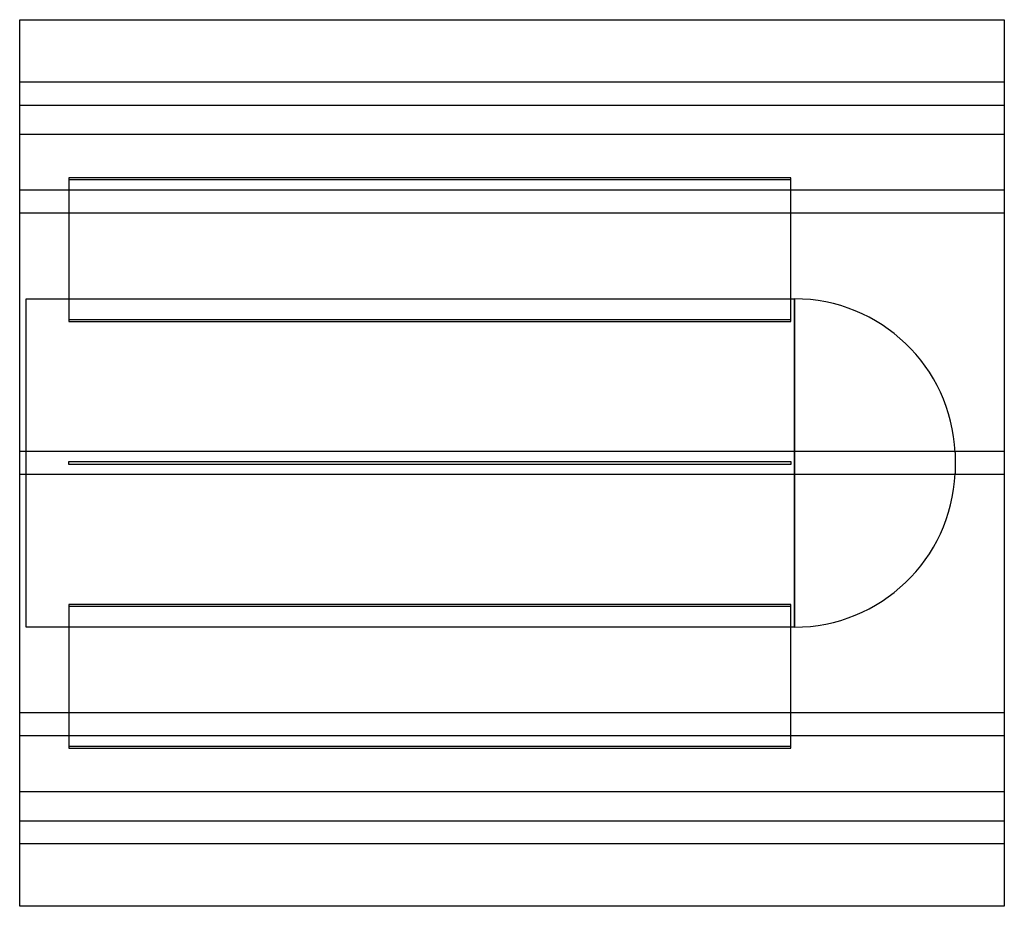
# Model space of a CAD drawing. Header units: millimetres. Extents: x -300 to 300, y -270 to 270.
import ezdxf

# ---------------------------------------------------------------- set-up
doc = ezdxf.new("R2010")
doc.units = ezdxf.units.MM
doc.layers.add('HIDDEN', color=7, linetype='Continuous')
doc.layers.add('THICK', color=7, linetype='Continuous')

msp = doc.modelspace()

# ---------------------------------------------------------------- linework, layer by layer
at = {"layer": 'HIDDEN'}
for p, q in [((300, 232), (-300, 232)), ((-300, 218), (300, 218)), ((300, 200), (-300, 200)), ((170, 173.7), (-270, 173.7)), ((-270, 173.7), (-270, 172.7)), ((-270, 172.7), (170, 172.7)), ((-270, 172.7), (-270, 86.1)), ((170, 172.7), (170, 173.7)), ((170, 86.1), (170, 172.7)), ((300, 166.1), (-300, 166.1)), ((300, 166.1), (-300, 166.1)), ((300, 152.1), (-300, 152.1)), ((300, 152.1), (-300, 152.1)), ((-296, -100), (-296, 100)), ((-296, 100), (172.1, 100)), ((172.1, 100), (172.1, 0)), ((172.1, -100), (172.1, 100)), ((170, 87.1), (-270, 87.1)), ((-270, 86.1), (170, 86.1)), ((300, 7), (-300, 7)), ((300, 7), (-300, 7)), ((270, 6.43), (270, -6.43)), ((-270, -1), (-270, 1)), ((-270, 1), (170, 1)), ((-270, 1), (-270, 1)), ((170, 1), (170, -1)), ((170, 1), (170, 1)), ((170, -1), (-270, -1)), ((-270, -1), (-270, -1)), ((170, -1), (170, -1)), ((172.1, 0), (172.1, -100)), ((300, -7), (-300, -7)), ((300, -7), (-300, -7)), ((170, -86.1), (-270, -86.1)), ((-270, -86.1), (-270, -172.7)), ((-270, -87.1), (170, -87.1)), ((170, -172.7), (170, -86.1)), ((172.1, -100), (-296, -100)), ((300, -152.1), (-300, -152.1)), ((300, -152.1), (-300, -152.1)), ((300, -166.1), (-300, -166.1)), ((300, -166.1), (-300, -166.1)), ((170, -172.7), (-270, -172.7)), ((-270, -172.7), (-270, -173.7)), ((-270, -173.7), (170, -173.7)), ((170, -173.7), (170, -172.7)), ((-300, -200), (300, -200)), ((-300, -218), (300, -218)), ((300, -232), (-300, -232))]:
    msp.add_line(p, q, dxfattribs=at)
for centre, start, end in [((172.1, 2), 2.58857, 89.99998), ((172.1, -2), 270.00002, 357.41143)]:
    msp.add_arc(centre, 98, start, end, dxfattribs=at)
at = {"layer": 'THICK'}
for p, q in [((-300, -270), (-300, 270)), ((-300, 270), (300, 270)), ((300, 270), (300, -270)), ((300, -270), (-300, -270))]:
    msp.add_line(p, q, dxfattribs=at)

doc.saveas('drawing.dxf')
